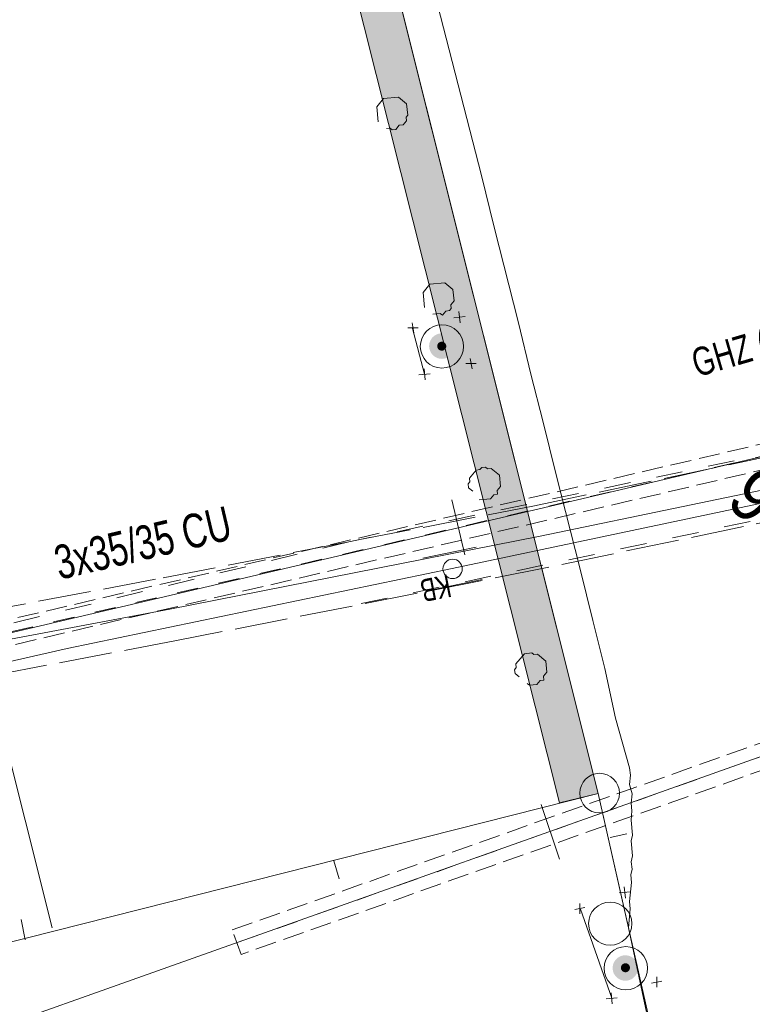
# Model space of a CAD drawing. Header units: metres. Extents: x -740 to 758, y -633 to 854.
# Tile 77 of 256: x -484 to -472, y 12 to 27. Entities that reach past the tile are written whole.
import ezdxf

# ---------------------------------------------------------------- set-up
doc = ezdxf.new("R2010")
doc.units = ezdxf.units.M
doc.header["$MEASUREMENT"] = 0
for name, pattern in [('333_125', [0.4576, 0.3328, -0.1248]), ('333_333', [0.6656, 0.3328, -0.3328]), ('416_416', [0.832, 0.416, -0.416]), ('832_208', [1.04, 0.832, -0.208])]:
    doc.linetypes.add(name, pattern=pattern)
for name, color, linetype in [('Gas.LOVION', 7, 'Continuous'), ('Grundkarte.LOVION', 7, 'Continuous'), ('Grundkarte_Text.LOVION', 7, 'Continuous'), ('Strom.LOVION', 7, 'Continuous'), ('Wasser.LOVION', 7, 'Continuous')]:
    doc.layers.add(name, color=color, linetype=linetype)
doc.styles.add('ERSTELLTER_STIL_1', font='arial.ttf')

msp = doc.modelspace()

# ---------------------------------------------------------------- hatches: boundary and pattern name
at = {"layer": 'Grundkarte.LOVION', "linetype": 'Continuous', "lineweight": 18}
msp.add_hatch(color=254, dxfattribs=at).paths.add_polyline_path([(-481.524, 39.963), (-475.196, 14.839), (-474.589, 14.986), (-480.891, 40.143)])
at = {"layer": 'Strom.LOVION', "linetype": 'Continuous', "lineweight": 18}
for points in [[(-476.889, 21.877), (-476.875, 21.898), (-476.862, 21.92), (-476.853, 21.943), (-476.847, 21.968), (-476.844, 21.993), (-476.844, 22.018), (-476.847, 22.043), (-476.854, 22.067), (-476.863, 22.09), (-476.875, 22.112), (-476.89, 22.133), (-476.907, 22.151), (-476.927, 22.167), (-476.948, 22.18), (-476.971, 22.191), (-476.995, 22.199), (-477.02, 22.203), (-477.045, 22.205), (-477.07, 22.203), (-477.094, 22.198), (-477.118, 22.191), (-477.141, 22.18), (-477.162, 22.166), (-477.182, 22.15), (-477.199, 22.132), (-477.213, 22.111), (-477.225, 22.089), (-477.235, 22.066), (-477.241, 22.041), (-477.244, 22.016), (-477.244, 21.991), (-477.241, 21.966), (-477.234, 21.942), (-477.225, 21.919), (-477.213, 21.897), (-477.198, 21.876), (-477.181, 21.858), (-477.161, 21.842), (-477.14, 21.829), (-477.117, 21.818), (-477.093, 21.81), (-477.068, 21.806), (-477.043, 21.804), (-477.018, 21.806), (-476.994, 21.811), (-476.97, 21.819), (-476.947, 21.829), (-476.926, 21.843), (-476.906, 21.859)], [(-476.889, 21.877), (-476.875, 21.898), (-476.862, 21.92), (-476.853, 21.943), (-476.847, 21.968), (-476.844, 21.993), (-476.844, 22.018), (-476.847, 22.043), (-476.854, 22.067), (-476.863, 22.09), (-476.875, 22.112), (-476.89, 22.133), (-476.907, 22.151), (-476.927, 22.167), (-476.948, 22.18), (-476.971, 22.191), (-476.995, 22.199), (-477.02, 22.203), (-477.045, 22.205), (-477.07, 22.203), (-477.094, 22.198), (-477.118, 22.191), (-477.141, 22.18), (-477.162, 22.166), (-477.182, 22.15), (-477.199, 22.132), (-477.213, 22.111), (-477.225, 22.089), (-477.235, 22.066), (-477.241, 22.041), (-477.244, 22.016), (-477.244, 21.991), (-477.241, 21.966), (-477.234, 21.942), (-477.225, 21.919), (-477.213, 21.897), (-477.198, 21.876), (-477.181, 21.858), (-477.161, 21.842), (-477.14, 21.829), (-477.117, 21.818), (-477.093, 21.81), (-477.068, 21.806), (-477.043, 21.804), (-477.018, 21.806), (-476.994, 21.811), (-476.97, 21.819), (-476.947, 21.829), (-476.926, 21.843), (-476.906, 21.859)], [(-476.991, 21.958), (-476.986, 21.965), (-476.982, 21.973), (-476.979, 21.982), (-476.976, 21.99), (-476.975, 21.999), (-476.975, 22.008), (-476.977, 22.017), (-476.979, 22.025), (-476.982, 22.034), (-476.986, 22.041), (-476.992, 22.049), (-476.998, 22.055), (-477.005, 22.061), (-477.012, 22.065), (-477.02, 22.069), (-477.029, 22.072), (-477.038, 22.074), (-477.046, 22.074), (-477.055, 22.074), (-477.064, 22.072), (-477.072, 22.069), (-477.081, 22.065), (-477.088, 22.06), (-477.095, 22.055), (-477.101, 22.048), (-477.106, 22.041), (-477.11, 22.033), (-477.114, 22.025), (-477.116, 22.016), (-477.117, 22.007), (-477.117, 21.999), (-477.116, 21.99), (-477.113, 21.981), (-477.11, 21.973), (-477.106, 21.965), (-477.101, 21.958), (-477.095, 21.951), (-477.088, 21.946), (-477.08, 21.941), (-477.072, 21.937), (-477.064, 21.935), (-477.055, 21.933), (-477.046, 21.932), (-477.037, 21.933), (-477.028, 21.935), (-477.02, 21.937), (-477.012, 21.941), (-477.004, 21.946), (-476.997, 21.952)], [(-476.991, 21.958), (-476.986, 21.965), (-476.982, 21.973), (-476.979, 21.982), (-476.976, 21.99), (-476.975, 21.999), (-476.975, 22.008), (-476.977, 22.017), (-476.979, 22.025), (-476.982, 22.034), (-476.986, 22.041), (-476.992, 22.049), (-476.998, 22.055), (-477.005, 22.061), (-477.012, 22.065), (-477.02, 22.069), (-477.029, 22.072), (-477.038, 22.074), (-477.046, 22.074), (-477.055, 22.074), (-477.064, 22.072), (-477.072, 22.069), (-477.081, 22.065), (-477.088, 22.06), (-477.095, 22.055), (-477.101, 22.048), (-477.106, 22.041), (-477.11, 22.033), (-477.114, 22.025), (-477.116, 22.016), (-477.117, 22.007), (-477.117, 21.999), (-477.116, 21.99), (-477.113, 21.981), (-477.11, 21.973), (-477.106, 21.965), (-477.101, 21.958), (-477.095, 21.951), (-477.088, 21.946), (-477.08, 21.941), (-477.072, 21.937), (-477.064, 21.935), (-477.055, 21.933), (-477.046, 21.932), (-477.037, 21.933), (-477.028, 21.935), (-477.02, 21.937), (-477.012, 21.941), (-477.004, 21.946), (-476.997, 21.952)], [(-474.01, 12.119), (-473.995, 12.14), (-473.983, 12.162), (-473.974, 12.185), (-473.968, 12.209), (-473.965, 12.234), (-473.965, 12.259), (-473.968, 12.284), (-473.975, 12.308), (-473.984, 12.332), (-473.996, 12.353), (-474.011, 12.374), (-474.028, 12.392), (-474.047, 12.408), (-474.069, 12.421), (-474.091, 12.432), (-474.115, 12.439), (-474.14, 12.444), (-474.165, 12.446), (-474.19, 12.444), (-474.214, 12.439), (-474.238, 12.431), (-474.261, 12.421), (-474.282, 12.407), (-474.301, 12.391), (-474.318, 12.373), (-474.333, 12.352), (-474.345, 12.33), (-474.354, 12.307), (-474.36, 12.283), (-474.363, 12.258), (-474.363, 12.233), (-474.36, 12.208), (-474.354, 12.184), (-474.345, 12.16), (-474.332, 12.138), (-474.318, 12.118), (-474.3, 12.1), (-474.281, 12.084), (-474.26, 12.071), (-474.237, 12.06), (-474.213, 12.052), (-474.189, 12.048), (-474.164, 12.046), (-474.139, 12.048), (-474.114, 12.053), (-474.09, 12.061), (-474.067, 12.071), (-474.046, 12.085), (-474.027, 12.101)], [(-474.108, 12.205), (-474.102, 12.212), (-474.098, 12.22), (-474.095, 12.228), (-474.093, 12.237), (-474.092, 12.246), (-474.092, 12.255), (-474.093, 12.263), (-474.095, 12.272), (-474.098, 12.28), (-474.103, 12.288), (-474.108, 12.295), (-474.114, 12.302), (-474.121, 12.307), (-474.128, 12.312), (-474.136, 12.316), (-474.145, 12.319), (-474.154, 12.32), (-474.163, 12.321), (-474.171, 12.32), (-474.18, 12.319), (-474.189, 12.316), (-474.197, 12.312), (-474.204, 12.307), (-474.211, 12.301), (-474.217, 12.295), (-474.222, 12.288), (-474.227, 12.28), (-474.23, 12.272), (-474.232, 12.263), (-474.233, 12.254), (-474.233, 12.245), (-474.232, 12.236), (-474.23, 12.228), (-474.226, 12.22), (-474.222, 12.212), (-474.217, 12.205), (-474.211, 12.198), (-474.204, 12.192), (-474.196, 12.188), (-474.188, 12.184), (-474.18, 12.181), (-474.171, 12.18), (-474.162, 12.179), (-474.153, 12.18), (-474.145, 12.181), (-474.136, 12.184), (-474.128, 12.188), (-474.121, 12.193), (-474.114, 12.198)]]:
    msp.add_hatch(color=150, dxfattribs=at).paths.add_polyline_path(points)

# ---------------------------------------------------------------- linework, layer by layer
at = {"layer": 'Gas.LOVION', "color": 5, "linetype": 'Continuous', "lineweight": 18}
msp.add_lwpolyline([(-467.443, 20.34), (-467.547, 20.345), (-470.76, 19.809), (-476.885, 18.516), (-482.925, 17.26), (-488.259, 16.044)], dxfattribs=at)
at = {"layer": 'Gas.LOVION', "color": 251, "linetype": 'Continuous', "lineweight": 13}
for points in [[(-477.344, 18.678), (-476.504, 18.848)], [(-477.25, 18.17), (-476.41, 18.34)]]:
    msp.add_lwpolyline(points, dxfattribs=at)
msp.add_circle((-476.876, 18.509), 0.152, dxfattribs=at)
at = {"layer": 'Grundkarte.LOVION', "color": 253, "linetype": 'Continuous', "lineweight": 18}
msp.add_lwpolyline([(-501.852, 123.333), (-497.862, 107.615), (-519.179, 102.25), (-497.862, 107.615), (-486.99, 64.433), (-474.589, 14.986), (-497.087, 9.299), (-514.91, 4.778), (-532.069, 0.411), (-531.009, 9.825), (-530.592, 17.343), (-530.721, 25.311), (-531.329, 33.35), (-532.589, 43.216), (-533.874, 51.219), (-534.097, 52.586), (-534.697, 56.31), (-535.206, 59.098), (-536.667, 67.083), (-538.567, 78.661)], dxfattribs=at)
at = {"layer": 'Grundkarte.LOVION', "color": 8, "linetype": 'Continuous', "lineweight": 18}
for points in [[(-507.816, -132.17), (-496.956, -90.587), (-498.423, -90.996), (-497.678, -88.648), (-496.361, -84.884), (-494.869, -81.102), (-493.663, -77.408), (-492.451, -73.181), (-479.165, -22.554), (-473.267, -0.046), (-472.213, 3.987), (-474.117, 12.875), (-474.589, 14.986), (-486.99, 64.433), (-497.862, 107.615), (-501.852, 123.333)], [(-501.026, -100.65), (-498.423, -90.996), (-496.956, -90.587), (-507.816, -132.17), (-496.956, -90.587), (-498.423, -90.996), (-497.678, -88.648), (-496.361, -84.884), (-494.869, -81.102), (-493.663, -77.408), (-492.451, -73.181), (-479.165, -22.554), (-473.267, -0.046), (-472.213, 3.987), (-474.117, 12.875), (-474.589, 14.986), (-486.99, 64.433)], [(-481.549, 42.029), (-489.131, 40.076), (-489.501, 38.119), (-483.161, 12.877)], [(-474.117, 12.875), (-474.087, 13.174), (-474.098, 13.291), (-474.068, 13.589), (-474.08, 13.706), (-474.059, 13.797), (-474.071, 13.914), (-474.05, 14.005), (-474.073, 14.239), (-474.052, 14.33), (-474.075, 14.564), (-474.06, 14.713), (-474.072, 14.83), (-474.057, 14.979), (-474.1, 15.123), (-474.085, 15.272), (-474.097, 15.389), (-474.32, 16.165), (-474.485, 16.947), (-474.677, 17.697), (-474.874, 18.505), (-475.257, 20.005), (-475.455, 20.813), (-475.646, 21.563), (-475.843, 22.371), (-476.226, 23.87), (-476.424, 24.679), (-477.759, 29.868)], [(-479.165, -22.554), (-472.897, 1.911), (-474.861, 4.763), (-475.794, 8.869), (-473.441, 9.897), (-474.589, 14.986), (-497.087, 9.299), (-514.91, 4.778), (-531.176, 0.646), (-531.421, -0.176), (-533.377, -12.514), (-535.621, -25.532), (-537.077, -33.92), (-506.655, -27.961)], [(-474.143, 14.35), (-474.404, 14.295)], [(-478.655, 13.643), (-478.742, 13.93)], [(-483.647, 13.007), (-483.586, 12.688)]]:
    msp.add_lwpolyline(points, dxfattribs=at)
for points in [[(-514.91, 4.778), (-532.069, 0.411), (-531.009, 9.825), (-530.592, 17.343), (-530.721, 25.311), (-531.329, 33.35), (-532.589, 43.216), (-533.874, 51.219), (-534.097, 52.586), (-486.99, 64.433), (-474.589, 14.986), (-497.087, 9.299)], [(-497.087, 9.299), (-474.589, 14.986), (-474.117, 12.875), (-472.213, 3.987), (-473.267, -0.046), (-479.165, -22.554), (-482.82, -23.266), (-488.65, -24.397), (-492.285, -9.886), (-494.464, -1.203)]]:
    msp.add_lwpolyline(points, close=True, dxfattribs=at)
at = {"layer": 'Grundkarte.LOVION', "color": 7, "linetype": 'Continuous', "lineweight": 13}
msp.add_lwpolyline([(-481.524, 39.963), (-480.891, 40.143), (-474.589, 14.986), (-475.196, 14.839)], close=True, dxfattribs=at)
at = {"layer": 'Grundkarte.LOVION', "color": 3, "linetype": 'Continuous', "lineweight": 18}
for points in [[(-478.043, 25.525), (-478.066, 25.76), (-477.961, 25.888), (-477.726, 25.911), (-477.598, 25.805), (-477.581, 25.63), (-477.607, 25.598), (-477.601, 25.539), (-477.654, 25.475), (-477.713, 25.469), (-477.766, 25.405), (-477.824, 25.399), (-477.856, 25.425), (-477.915, 25.42)], [(-477.315, 22.611), (-477.338, 22.846), (-477.232, 22.974), (-476.998, 22.997), (-476.87, 22.891), (-476.852, 22.716), (-476.905, 22.651), (-476.899, 22.593), (-476.926, 22.561), (-476.984, 22.555), (-477.037, 22.491), (-477.069, 22.517), (-477.187, 22.506)], [(-476.56, 19.73), (-476.625, 19.782), (-476.63, 19.841), (-476.604, 19.873), (-476.61, 19.932), (-476.504, 20.06), (-476.446, 20.066), (-476.419, 20.098), (-476.361, 20.104), (-476.328, 20.077), (-476.27, 20.083), (-476.141, 19.977), (-476.124, 19.802), (-476.177, 19.737), (-476.171, 19.679), (-476.23, 19.673), (-476.283, 19.609), (-476.458, 19.592)], [(-475.832, 16.816), (-475.896, 16.868), (-475.902, 16.927), (-475.876, 16.959), (-475.881, 17.018), (-475.749, 17.178), (-475.632, 17.19), (-475.6, 17.163), (-475.542, 17.169), (-475.413, 17.063), (-475.396, 16.888), (-475.449, 16.824), (-475.443, 16.765), (-475.502, 16.759), (-475.554, 16.695), (-475.671, 16.684), (-475.704, 16.71)]]:
    msp.add_lwpolyline(points, dxfattribs=at)
at = {"layer": 'Grundkarte.LOVION', "color": 253, "linetype": 'Continuous', "lineweight": 18}
msp.add_lwpolyline([(-497.087, 9.299), (-474.589, 14.986), (-474.117, 12.875), (-472.213, 3.987), (-473.267, -0.046), (-479.165, -22.554), (-482.82, -23.266), (-488.65, -24.397), (-492.285, -9.886), (-494.464, -1.203)], close=True, dxfattribs=at)
at = {"layer": 'Grundkarte.LOVION', "color": 9, "linetype": 'Continuous', "lineweight": 18}
msp.add_circle((-474.568, 14.99), 0.311, dxfattribs=at)
at = {"layer": 'Strom.LOVION', "color": 250, "linetype": 'Continuous', "lineweight": 18}
for points in [[(-476.856, 22.449), (-476.68, 22.467)], [(-476.777, 22.546), (-476.759, 22.37)], [(-477.579, 22.29), (-477.417, 22.291)], [(-477.513, 22.37), (-477.483, 22.211)], [(-476.601, 21.809), (-476.571, 21.65)], [(-477.324, 21.65), (-477.307, 21.474)], [(-476.667, 21.729), (-476.505, 21.73)], [(-477.404, 21.553), (-477.228, 21.571)], [(-474.18, 13.519), (-474.163, 13.343)], [(-474.259, 13.423), (-474.083, 13.44)], [(-474.958, 13.162), (-474.798, 13.193)], [(-474.879, 13.259), (-474.877, 13.096)], [(-473.672, 12.106), (-473.671, 11.943)], [(-473.751, 12.009), (-473.592, 12.04)], [(-474.466, 11.762), (-474.291, 11.779)], [(-474.387, 11.859), (-474.37, 11.683)]]:
    msp.add_lwpolyline(points, dxfattribs=at)
at = {"layer": 'Strom.LOVION', "color": 7, "linetype": 'Continuous', "lineweight": 13}
for points in [[(-477.505, 22.283), (-477.316, 21.562)], [(-476.684, 18.727), (-476.887, 19.594)], [(-475.488, 14.81), (-475.197, 13.952)], [(-474.87, 13.171), (-474.378, 11.771)]]:
    msp.add_lwpolyline(points, dxfattribs=at)
at = {"layer": 'Strom.LOVION', "color": 5, "linetype": 'Continuous', "lineweight": 18}
msp.add_lwpolyline([(-467.035, 21.459), (-467.165, 21.727), (-467.025, 21.962), (-466.778, 22.001), (-466.601, 21.856), (-466.495, 21.526), (-466.44, 21.266), (-466.609, 21.028), (-466.88, 20.927), (-467.048, 20.985), (-467.211, 21.146), (-467.423, 21.347), (-488.299, 16.454)], dxfattribs=at)
at = {"layer": 'Strom.LOVION', "color": 7, "linetype": '333_125', "lineweight": 13}
for points in [[(-467.456, 21.536), (-467.374, 21.145), (-487.63, 16.416), (-487.713, 16.807)], [(-467.28, 17.46), (-467.138, 17.074), (-480.194, 12.458), (-480.335, 12.843)]]:
    msp.add_lwpolyline(points, close=True, dxfattribs=at)
at = {"layer": 'Strom.LOVION', "color": 9, "linetype": '333_333', "lineweight": 18}
for points in [[(-487.68, 16.618), (-467.423, 21.347)], [(-480.257, 12.644), (-467.217, 17.274)]]:
    msp.add_lwpolyline(points, dxfattribs=at)
at = {"layer": 'Strom.LOVION', "color": 150, "linetype": 'Continuous', "lineweight": 18}
msp.add_lwpolyline([(-497.972, 7.927), (-497.447, 7.845), (-496.551, 8.051), (-496.349, 8.1), (-492.647, 8.935), (-488.327, 9.934), (-486.142, 10.561), (-467.217, 17.274), (-466.244, 18.359), (-466.271, 18.785)], dxfattribs=at)
at = {"layer": 'Strom.LOVION', "color": 7, "linetype": 'Continuous', "lineweight": 13}
for centre, radius in [((-477.043, 22), 0.34), ((-474.402, 12.942), 0.339), ((-474.157, 12.242), 0.34)]:
    msp.add_circle(centre, radius, dxfattribs=at)
at = {"layer": 'Wasser.LOVION', "color": 7, "linetype": '832_208', "lineweight": 13}
msp.add_lwpolyline([(-488.288, 16.041), (-488.489, 17.041), (-481.422, 18.368), (-475.592, 19.499), (-468.555, 20.985), (-468.215, 21.137), (-467.802, 20.231), (-468.24, 20.026), (-475.394, 18.528), (-481.208, 17.384)], close=True, dxfattribs=at)
at = {"layer": 'Wasser.LOVION', "color": 252, "linetype": '416_416', "lineweight": 18}
msp.add_lwpolyline([(-478.309, 17.963), (-468.014, 20.137), (-468.385, 21.061), (-478.507, 18.933), (-488.382, 16.549)], dxfattribs=at)
at = {"layer": 'Wasser.LOVION', "color": 150, "linetype": 'Continuous', "lineweight": 18}
msp.add_lwpolyline([(-467.675, 20.746), (-467.994, 20.685), (-468.39, 20.499), (-475.501, 19.02), (-481.315, 17.876), (-488.382, 16.549)], dxfattribs=at)

# ---------------------------------------------------------------- texts
at = {"layer": 'Gas.LOVION', "color": 5, "linetype": 'Continuous', "lineweight": 18, "insert": (-476.942, 18.425), "char_height": 0.35569, "attachment_point": 7, "rotation": 191.2492, "style": 'ERSTELLTER_STIL_1'}
msp.add_mtext('{\\A1;\\W0.71560x;KB}', dxfattribs=at)
at = {"layer": 'Grundkarte_Text.LOVION', "color": 7, "linetype": 'Continuous', "lineweight": 13, "insert": (-472.619, 19.515), "char_height": 0.83074, "attachment_point": 7, "rotation": 320.5841, "style": 'ERSTELLTER_STIL_1'}
msp.add_mtext('{\\A1;\\W0.89448x;93182}', dxfattribs=at)
at = {"layer": 'Strom.LOVION', "color": 7, "linetype": 'Continuous', "lineweight": 13, "insert": (-473.002, 21.386), "char_height": 0.4446, "attachment_point": 7, "rotation": 16.2716, "style": 'ERSTELLTER_STIL_1'}
msp.add_mtext('{\\A1;\\W0.71562x;GHZ (7.2006)}', dxfattribs=at)
at = {"layer": 'Strom.LOVION', "color": 5, "linetype": 'Continuous', "lineweight": 18, "insert": (-483.047, 18.328), "char_height": 0.53354, "attachment_point": 7, "rotation": 13.243, "style": 'ERSTELLTER_STIL_1'}
msp.add_mtext('{\\A1;\\W0.71559x;3x35/35 CU}', dxfattribs=at)

doc.saveas('drawing.dxf')
